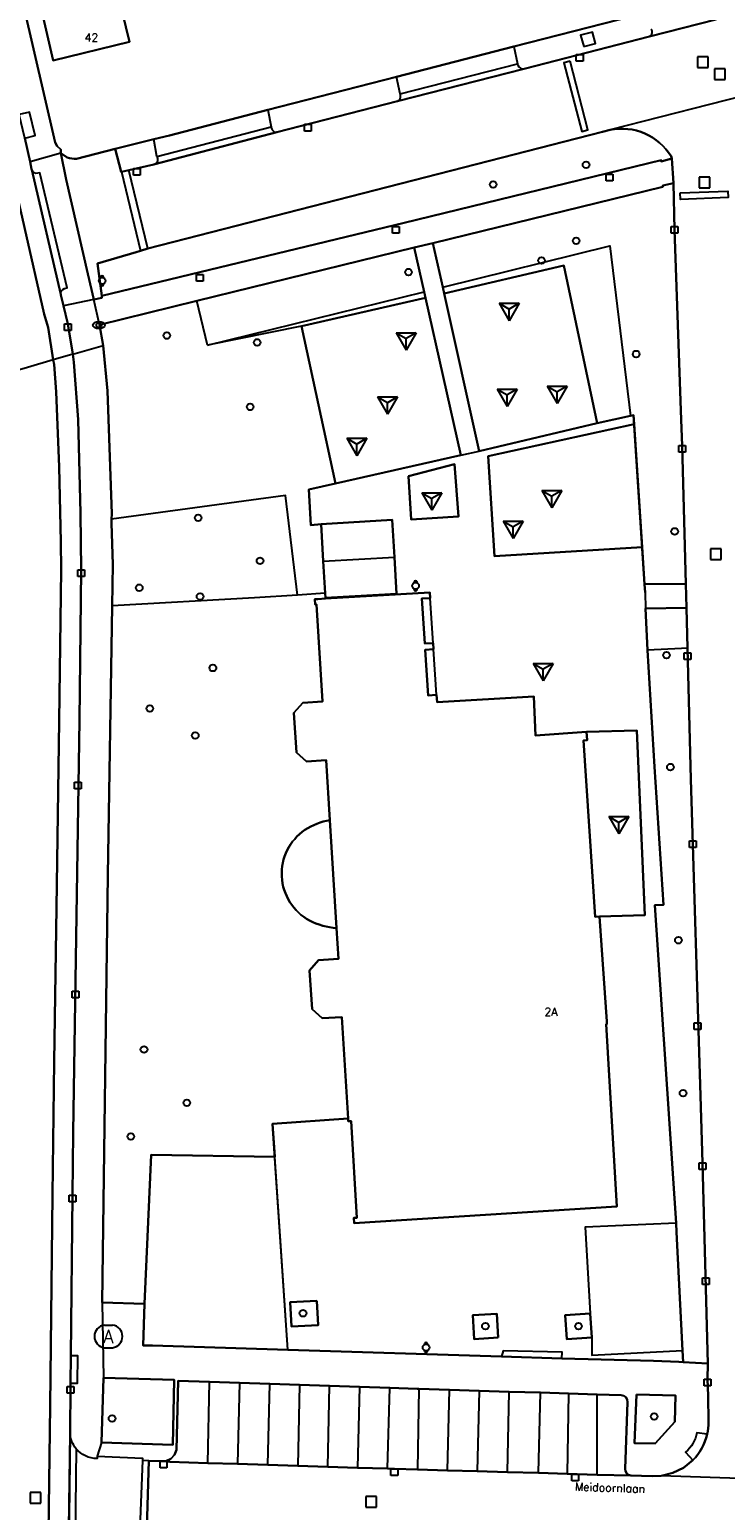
# Model space of a CAD drawing. Header units: metres. Extents: x 108000 to 109000, y 423000 to 423600.
# Tile 8 of 88: x 108161 to 108213, y 423089 to 423200. Entities that reach past the tile are written whole.
import ezdxf

# ---------------------------------------------------------------- set-up
doc = ezdxf.new("R2010")
doc.units = ezdxf.units.M
doc.header["$MEASUREMENT"] = 0
for name, color, linetype in [('afval apart plaats', 10, 'Continuous'), ('afvalbak', 10, 'Continuous'), ('Boomspiegel', 10, 'Continuous'), ('Erf', 10, 'Continuous'), ('Fietspad', 10, 'Continuous'), ('gesloten verharding', 10, 'Continuous'), ('groenvoorziening', 10, 'Continuous'), ('Hek', 10, 'Continuous'), ('Huisnummers', 10, 'Continuous'), ('inspectie- _rioolput', 10, 'Continuous'), ('kolk', 10, 'Continuous'), ('Luifel', 10, 'Continuous'), ('onverhard', 10, 'Continuous'), ('open verharding', 10, 'Continuous'), ('Openbare_ruimtenaam', 10, 'Continuous'), ('pand', 10, 'Continuous'), ('Parkeervlak', 10, 'Continuous'), ('rijbaan lokale weg', 10, 'Continuous'), ('speelvoorziening', 10, 'Continuous'), ('vegetatieobject', 10, 'Continuous'), ('Voetpad', 10, 'Continuous'), ('waterstandmeter', 10, 'Continuous'), ('Wegmarkering', 10, 'Continuous')]:
    doc.layers.add(name, color=color, linetype=linetype)
doc.styles.get("Standard").update_dxf_attribs({"font": 'txt.shx'})

msp = doc.modelspace()

# ---------------------------------------------------------------- linework, layer by layer
at = {"layer": 'afval apart plaats', "color": 32, "true_color": 0xe17500}
for p, q in [((108167.012, 423103.091), (108167.612, 423103.091)), ((108167.012, 423101.391), (108167.612, 423101.391))]:
    msp.add_line(p, q, dxfattribs=at)
for centre, start, end in [((108167.119, 423102.241), 97.15267, 262.84733), ((108167.506, 423102.241), 277.15267, 82.84733)]:
    msp.add_arc(centre, 0.857, start, end, dxfattribs=at)
at = {"layer": 'afvalbak', "color": 30, "true_color": 0xf07a00}
for centre in [(108166.84, 423181.215), (108190.3, 423158.4), (108191.08, 423101.411)]:
    msp.add_circle(centre, 0.25, dxfattribs=at)
for centre, start, end in [((108166.84, 423181.465), 345.52249, 194.47751), ((108166.84, 423180.965), 165.52249, 14.47751), ((108190.3, 423158.65), 345.52249, 194.47751), ((108190.3, 423158.15), 165.52249, 14.47751), ((108191.08, 423101.661), 345.52249, 194.47751), ((108191.08, 423101.161), 165.52249, 14.47751)]:
    msp.add_arc(centre, 0.125, start, end, dxfattribs=at)
at = {"layer": 'Boomspiegel', "color": 32, "true_color": 0xe17500}
for points in [[(108182.909, 423104.897), (108180.918, 423104.79), (108181.015, 423102.984), (108183.006, 423103.091), (108182.909, 423104.897)], [(108196.485, 423102.146), (108196.371, 423103.94), (108194.58, 423103.826), (108194.694, 423102.032), (108196.485, 423102.146)], [(108201.618, 423102.024), (108203.487, 423102.155), (108203.361, 423103.957), (108201.492, 423103.826), (108201.618, 423102.024)]]:
    msp.add_lwpolyline(points, dxfattribs=at)
at = {"layer": 'Erf', "color": 52, "true_color": 0xd2d200}
msp.add_lwpolyline([(108166.948, 423207.086), (108168.903, 423199.088), (108163.176, 423197.708), (108162.2, 423201.916)], dxfattribs=at)
msp.add_lwpolyline([(108160.927, 423201.919), (108163.319, 423191.576), (108163.47, 423191.292), (108163.75, 423191.036), (108163.753, 423190.761), (108164.219, 423190.436, 0.0979608), (108164.92, 423190.353), (108167.83, 423191.084), (108170.704, 423191.806), (108171.873, 423192.1), (108179.242, 423193.998), (108188.864, 423196.475), (108197.644, 423198.736), (108207.706, 423201.327)], format="xyb", dxfattribs=at)
at = {"layer": 'Fietspad', "color": 255}
msp.add_line((108164.642, 423175.722), (108163.19, 423175.301), dxfattribs=at)
for points in [[(108141.13, 423265.161), (108141.32, 423264.928), (108141.769, 423264.23), (108142.589, 423262.795), (108143.193, 423261.391), (108143.437, 423260.733), (108144.881, 423254.847), (108147.193, 423244.858), (108149.44, 423235.246), (108150.213, 423231.969), (108151.886, 423224.731), (108159.562, 423191.678), (108162.501, 423178.716), (108162.803, 423177.716), (108163.19, 423175.301)], [(108164.642, 423175.722), (108164.278, 423177.993), (108163.954, 423179.34), (108163.753, 423180.173), (108163.746, 423180.204), (108161.578, 423189.514), (108161.566, 423189.564), (108161.448, 423190.114), (108161.066, 423191.901), (108160.639, 423193.661), (108160.174, 423195.665), (108156.443, 423211.736)], [(108163.19, 423175.301), (108163.244, 423174.963), (108163.392, 423172.899), (108163.639, 423167.287), (108163.752, 423161.697), (108163.77, 423159.604), (108163.639, 423148.287), (108163.432, 423134.304), (108163.262, 423122.811), (108163.131, 423112.824), (108162.951, 423097.037), (108162.27, 423045.957), (108162.119, 423032.401), (108162.377, 423030.349), (108163.003, 423028.309), (108163.668, 423027.002), (108164.476, 423025.818), (108165.452, 423024.725), (108167.091, 423023.425), (108167.647, 423023.101)], [(108164.334, 423086.117), (108164.439, 423094.979), (108164.44, 423095.042), (108164.467, 423098.484), (108164.47, 423098.752), (108164.493, 423100.78), (108164.631, 423112.806), (108164.684, 423117.499), (108165.14, 423148.338), (108165.27, 423159.602), (108165.234, 423163.836), (108165.043, 423170.835), (108164.736, 423175.135), (108164.642, 423175.722)]]:
    msp.add_lwpolyline(points, dxfattribs=at)
at = {"layer": 'gesloten verharding', "color": 255}
for points in [[(108192.431, 423180.265), (108195.062, 423168.471), (108203.888, 423170.564), (108201.397, 423182.353), (108192.431, 423180.265)], [(108191.042, 423179.946), (108181.772, 423177.821), (108184.297, 423166.044), (108193.694, 423168.166), (108191.042, 423179.946)], [(108207.249, 423161.284), (108206.645, 423170.503), (108195.738, 423168.1), (108196.192, 423160.614), (108207.249, 423161.284)], [(108189.774, 423166.607), (108189.979, 423163.351), (108193.521, 423163.575), (108193.214, 423167.488), (108189.774, 423166.607)], [(108204.056, 423133.659), (108207.464, 423133.75), (108206.851, 423147.583), (108203.084, 423147.465), (108203.128, 423146.847), (108202.868, 423146.828), (108203.736, 423133.637), (108204.056, 423133.659)]]:
    msp.add_lwpolyline(points, dxfattribs=at)
at = {"layer": 'groenvoorziening', "color": 3}
for p, q in [((108174.739, 423176.393), (108173.931, 423179.712)), ((108174.739, 423176.393), (108190.941, 423180.396)), ((108181.772, 423177.821), (108174.739, 423176.393)), ((108183.527, 423157.847), (108181.46, 423157.709))]:
    msp.add_line(p, q, dxfattribs=at)
for points in [[(108208.666, 423190.235), (108208.683, 423190.149), (108209.472, 423190.359), (108209.418, 423190.53, 0.3155605), (108204.85, 423192.508), (108204.289, 423192.371), (108170.264, 423183.634), (108169.708, 423183.457), (108169.399, 423183.359), (108166.506, 423182.512), (108166.815, 423180.102), (108189.432, 423185.543), (108208.666, 423190.235)], [(108167.591, 423156.89), (108167.262, 423136.744), (108166.85, 423104.786), (108170.012, 423104.676), (108170.524, 423115.816), (108179.765, 423115.684), (108179.599, 423118.151), (108185.241, 423118.539), (108184.777, 423126.135), (108183.319, 423126.039), (108182.554, 423126.711), (108182.364, 423129.618), (108183.036, 423130.384), (108184.534, 423130.481), (108184.39, 423132.794, -0.105305), (108182.36, 423133.357, -0.5602818), (108182.013, 423140.134, -0.1030965), (108183.889, 423140.874), (108183.61, 423145.353), (108182.133, 423145.261), (108181.38, 423145.936), (108181.197, 423148.89), (108181.871, 423149.653), (108183.338, 423149.744), (108182.887, 423157), (108182.777, 423156.994), (108182.753, 423157.393), (108182.972, 423157.406), (108183.551, 423157.44), (108183.548, 423157.488), (108183.527, 423157.847)]]:
    msp.add_lwpolyline(points, format="xyb", dxfattribs=at)
for points in [[(108206.369, 423171.122), (108206.601, 423171.174), (108206.645, 423170.503), (108207.249, 423161.284), (108207.431, 423158.508), (108210.512, 423158.552), (108210.235, 423168.887), (108210.183, 423170.826), (108209.68, 423185.033), (108209.591, 423188.529), (108208.794, 423188.337), (108208.799, 423188.25), (108191.59, 423184.038), (108192.326, 423180.738)], [(108190.941, 423180.396), (108190.197, 423183.697), (108173.931, 423179.712)], [(108192.326, 423180.738), (108204.834, 423183.828), (108206.369, 423171.122)], [(108192.326, 423180.738), (108192.431, 423180.265), (108201.397, 423182.353), (108203.888, 423170.564), (108206.369, 423171.122)], [(108173.931, 423179.712), (108166.651, 423177.922), (108166.917, 423176.382), (108167.254, 423172.988), (108167.557, 423163.794), (108167.547, 423163.387)], [(108181.772, 423177.821), (108191.042, 423179.946), (108190.941, 423180.396)], [(108183.527, 423157.847), (108183.386, 423160.233), (108183.221, 423163.018), (108182.459, 423162.934), (108182.306, 423165.593), (108184.297, 423166.044), (108181.772, 423177.821)], [(108181.46, 423157.709), (108180.561, 423165.151), (108167.547, 423163.387)], [(108167.547, 423163.387), (108167.54, 423163.088), (108167.642, 423159.998), (108167.591, 423156.89)], [(108181.46, 423157.709), (108178.247, 423157.494), (108167.591, 423156.89)], [(108210.64, 423153.741), (108210.56, 423156.754), (108207.505, 423156.701), (108207.658, 423153.571)], [(108210.64, 423153.741), (108210.185, 423153.715), (108207.658, 423153.571)], [(108207.658, 423153.571), (108208.172, 423144.846), (108208.857, 423134.537), (108208.191, 423134.499), (108209.788, 423110.723), (108209.834, 423110.036), (108210.276, 423101.187), (108210.319, 423100.319), (108212.168, 423100.216), (108211.757, 423115.233), (108211.62, 423120.248), (108210.903, 423143.929), (108210.64, 423153.741)], [(108172.233, 423099), (108166.936, 423099.135), (108166.805, 423094.312), (108172.131, 423094.117), (108172.233, 423099)], [(108206.819, 423097.905), (108206.669, 423094.252), (108208.226, 423094.227), (108209.691, 423095.852), (108209.748, 423097.827), (108206.819, 423097.905)]]:
    msp.add_lwpolyline(points, dxfattribs=at)
at = {"layer": 'Hek', "color": 30}
for points in [[(108203.888, 423170.564), (108201.397, 423182.353), (108192.431, 423180.265)], [(108184.297, 423166.044), (108181.772, 423177.821), (108191.042, 423179.946)], [(108207.47, 423157.906), (108207.431, 423158.508), (108206.601, 423171.174), (108206.369, 423171.122), (108203.888, 423170.564), (108195.062, 423168.471)], [(108183.221, 423163.018), (108182.459, 423162.934), (108182.306, 423165.593), (108184.297, 423166.044), (108193.694, 423168.166)], [(108180.739, 423101.225), (108179.599, 423118.151), (108185.241, 423118.539)]]:
    msp.add_lwpolyline(points, dxfattribs=at)
at = {"layer": 'inspectie- _rioolput', "color": 30}
for p, q in [((108212.196, 423197.965), (108211.396, 423197.965)), ((108211.396, 423197.965), (108211.396, 423197.165)), ((108212.196, 423197.165), (108212.196, 423197.965)), ((108211.396, 423197.165), (108212.196, 423197.165)), ((108213.464, 423197.071), (108212.664, 423197.071)), ((108212.664, 423197.071), (108212.664, 423196.271)), ((108212.664, 423196.271), (108213.464, 423196.271)), ((108213.464, 423196.271), (108213.464, 423197.071)), ((108212.317, 423188.972), (108211.517, 423188.972)), ((108211.517, 423188.972), (108211.517, 423188.172)), ((108212.317, 423188.172), (108212.317, 423188.972)), ((108211.517, 423188.172), (108212.317, 423188.172)), ((108213.159, 423161.158), (108212.359, 423161.158)), ((108212.359, 423161.158), (108212.359, 423160.358)), ((108213.159, 423160.358), (108213.159, 423161.158)), ((108212.359, 423160.358), (108213.159, 423160.358)), ((108162.264, 423090.565), (108161.464, 423090.565)), ((108161.464, 423090.565), (108161.464, 423089.765)), ((108161.464, 423089.765), (108162.264, 423089.765)), ((108162.264, 423089.765), (108162.264, 423090.565)), ((108187.369, 423090.274), (108186.569, 423090.274)), ((108186.569, 423090.274), (108186.569, 423089.474)), ((108187.369, 423089.474), (108187.369, 423090.274)), ((108186.569, 423089.474), (108187.369, 423089.474))]:
    msp.add_line(p, q, dxfattribs=at)
at = {"layer": 'kolk', "color": 30, "true_color": 0xf07a00}
for p, q in [((108202.326, 423197.654), (108202.326, 423198.154)), ((108202.326, 423198.154), (108202.826, 423198.154)), ((108202.826, 423197.654), (108202.326, 423197.654)), ((108202.826, 423198.154), (108202.826, 423197.654)), ((108181.982, 423192.425), (108181.982, 423192.925)), ((108181.982, 423192.925), (108182.482, 423192.925)), ((108182.482, 423192.925), (108182.482, 423192.425)), ((108182.482, 423192.425), (108181.982, 423192.425)), ((108169.19, 423189.119), (108169.19, 423189.619)), ((108169.19, 423189.619), (108169.69, 423189.619)), ((108169.69, 423189.619), (108169.69, 423189.119)), ((108169.69, 423189.119), (108169.19, 423189.119)), ((108204.555, 423188.704), (108204.555, 423189.204)), ((108204.555, 423189.204), (108205.055, 423189.204)), ((108205.055, 423188.704), (108204.555, 423188.704)), ((108205.055, 423189.204), (108205.055, 423188.704)), ((108188.566, 423184.774), (108188.566, 423185.274)), ((108188.566, 423185.274), (108189.066, 423185.274)), ((108189.066, 423185.274), (108189.066, 423184.774)), ((108209.411, 423184.792), (108209.411, 423185.292)), ((108209.411, 423185.292), (108209.911, 423185.292)), ((108209.911, 423185.292), (108209.911, 423184.792)), ((108189.066, 423184.774), (108188.566, 423184.774)), ((108209.911, 423184.792), (108209.411, 423184.792)), ((108173.903, 423181.195), (108173.903, 423181.695)), ((108173.903, 423181.695), (108174.403, 423181.695)), ((108174.403, 423181.695), (108174.403, 423181.195)), ((108174.403, 423181.195), (108173.903, 423181.195)), ((108164.028, 423177.493), (108164.028, 423177.993)), ((108164.028, 423177.993), (108164.528, 423177.993)), ((108164.528, 423177.493), (108164.028, 423177.493)), ((108164.528, 423177.993), (108164.528, 423177.493)), ((108209.985, 423168.387), (108209.985, 423168.887)), ((108209.985, 423168.887), (108210.485, 423168.887)), ((108210.485, 423168.387), (108209.985, 423168.387)), ((108210.485, 423168.887), (108210.485, 423168.387)), ((108165.02, 423159.102), (108165.02, 423159.602)), ((108165.02, 423159.602), (108165.52, 423159.602)), ((108165.52, 423159.602), (108165.52, 423159.102)), ((108165.52, 423159.102), (108165.02, 423159.102)), ((108210.4, 423152.873), (108210.4, 423153.373)), ((108210.4, 423153.373), (108210.9, 423153.373)), ((108210.9, 423152.873), (108210.4, 423152.873)), ((108210.9, 423153.373), (108210.9, 423152.873)), ((108164.78, 423143.213), (108164.78, 423143.713)), ((108164.78, 423143.713), (108165.28, 423143.713)), ((108165.28, 423143.213), (108164.78, 423143.213)), ((108165.28, 423143.713), (108165.28, 423143.213)), ((108210.793, 423138.82), (108210.793, 423139.32)), ((108210.793, 423139.32), (108211.293, 423139.32)), ((108211.293, 423138.82), (108210.793, 423138.82)), ((108211.293, 423139.32), (108211.293, 423138.82)), ((108164.59, 423127.581), (108164.59, 423128.081)), ((108164.59, 423128.081), (108165.09, 423128.081)), ((108165.09, 423127.581), (108164.59, 423127.581)), ((108165.09, 423128.081), (108165.09, 423127.581)), ((108211.146, 423125.212), (108211.146, 423125.712)), ((108211.146, 423125.712), (108211.646, 423125.712)), ((108211.646, 423125.212), (108211.146, 423125.212)), ((108211.646, 423125.712), (108211.646, 423125.212)), ((108211.507, 423114.733), (108211.507, 423115.233)), ((108211.507, 423115.233), (108212.007, 423115.233)), ((108212.007, 423115.233), (108212.007, 423114.733)), ((108212.007, 423114.733), (108211.507, 423114.733)), ((108164.381, 423112.306), (108164.381, 423112.806)), ((108164.381, 423112.806), (108164.881, 423112.806)), ((108164.881, 423112.306), (108164.381, 423112.306)), ((108164.881, 423112.806), (108164.881, 423112.306)), ((108211.771, 423106.128), (108211.771, 423106.628)), ((108211.771, 423106.628), (108212.271, 423106.628)), ((108212.271, 423106.628), (108212.271, 423106.128)), ((108212.271, 423106.128), (108211.771, 423106.128)), ((108211.886, 423098.55), (108211.886, 423099.05)), ((108211.886, 423099.05), (108212.386, 423099.05)), ((108212.386, 423099.05), (108212.386, 423098.55)), ((108164.217, 423097.984), (108164.217, 423098.484)), ((108164.217, 423098.484), (108164.717, 423098.484)), ((108164.717, 423097.984), (108164.217, 423097.984)), ((108164.717, 423098.484), (108164.717, 423097.984)), ((108212.386, 423098.55), (108211.886, 423098.55)), ((108171.175, 423092.405), (108171.175, 423092.905)), ((108171.175, 423092.905), (108171.675, 423092.905)), ((108171.675, 423092.405), (108171.175, 423092.405)), ((108171.675, 423092.905), (108171.675, 423092.405)), ((108188.458, 423091.831), (108188.458, 423092.331)), ((108188.458, 423092.331), (108188.958, 423092.331)), ((108188.958, 423092.331), (108188.958, 423091.831)), ((108201.998, 423091.43), (108201.998, 423091.93)), ((108201.998, 423091.93), (108202.498, 423091.93)), ((108202.498, 423091.93), (108202.498, 423091.43)), ((108188.958, 423091.831), (108188.458, 423091.831)), ((108202.498, 423091.43), (108201.998, 423091.43))]:
    msp.add_line(p, q, dxfattribs=at)
at = {"layer": 'Luifel', "color": 32, "true_color": 0xe17500}
for points in [[(108191.401, 423157.478), (108190.762, 423157.442), (108190.979, 423154.069), (108191.618, 423154.113), (108191.401, 423157.478)], [(108191.647, 423153.656), (108191.009, 423153.611), (108191.228, 423150.203), (108191.867, 423150.241), (108191.647, 423153.656)]]:
    msp.add_lwpolyline(points, dxfattribs=at)
at = {"layer": 'onverhard', "color": 255}
for points in [[(108182.909, 423104.897), (108180.918, 423104.79), (108181.015, 423102.984), (108183.006, 423103.091), (108182.909, 423104.897)], [(108196.485, 423102.146), (108196.371, 423103.94), (108194.58, 423103.826), (108194.694, 423102.032), (108196.485, 423102.146)], [(108201.618, 423102.024), (108203.487, 423102.155), (108203.361, 423103.957), (108201.492, 423103.826), (108201.618, 423102.024)]]:
    msp.add_lwpolyline(points, dxfattribs=at)
at = {"layer": 'open verharding', "color": 255}
for p, q in [((108193.694, 423168.166), (108195.062, 423168.471)), ((108180.739, 423101.225), (108179.765, 423115.684)), ((108203.361, 423103.957), (108203.487, 423102.155)), ((108180.739, 423101.225), (108196.73, 423100.735)), ((108196.73, 423100.735), (108201.249, 423100.598))]:
    msp.add_line(p, q, dxfattribs=at)
for points in [[(108195.062, 423168.471), (108192.431, 423180.265), (108192.326, 423180.738), (108191.59, 423184.038), (108190.197, 423183.697), (108190.941, 423180.396), (108191.042, 423179.946), (108193.694, 423168.166)], [(108207.431, 423158.508), (108207.249, 423161.284), (108196.192, 423160.614), (108195.738, 423168.1), (108206.645, 423170.503), (108206.601, 423171.174), (108206.369, 423171.122), (108203.888, 423170.564), (108195.062, 423168.471)], [(108193.694, 423168.166), (108184.297, 423166.044), (108182.306, 423165.593), (108182.459, 423162.934), (108183.221, 423163.018), (108188.549, 423163.333), (108188.713, 423160.548), (108188.876, 423157.803), (108183.548, 423157.488), (108183.551, 423157.44), (108191.375, 423157.891), (108191.401, 423157.478), (108190.762, 423157.442), (108190.979, 423154.069), (108191.618, 423154.113), (108191.647, 423153.656), (108191.009, 423153.611), (108191.228, 423150.203), (108191.867, 423150.241), (108191.902, 423149.703), (108199.137, 423150.113), (108199.272, 423147.197), (108203.084, 423147.465), (108206.851, 423147.583), (108207.464, 423133.75), (108204.056, 423133.659), (108204.609, 423125.795), (108204.62, 423125.599), (108204.561, 423125.596), (108205.36, 423111.949), (108185.705, 423110.7), (108185.681, 423111.099), (108185.901, 423111.112), (108185.472, 423118.35), (108185.253, 423118.337), (108185.241, 423118.539), (108179.599, 423118.151), (108179.765, 423115.684)], [(108189.774, 423166.607), (108193.214, 423167.488), (108193.521, 423163.575), (108189.979, 423163.351), (108189.774, 423166.607)], [(108207.505, 423156.701), (108210.56, 423156.754), (108210.512, 423158.552), (108207.431, 423158.508)], [(108207.431, 423158.508), (108207.47, 423157.906), (108207.505, 423156.701)], [(108209.788, 423110.723), (108208.191, 423134.499), (108208.857, 423134.537), (108208.172, 423144.846), (108207.658, 423153.571), (108207.505, 423156.701)], [(108179.765, 423115.684), (108170.524, 423115.816), (108170.012, 423104.676), (108169.909, 423101.555), (108170.612, 423101.557), (108180.739, 423101.225)], [(108209.788, 423110.723), (108202.993, 423110.415), (108203.361, 423103.957)], [(108210.276, 423101.187), (108209.834, 423110.036), (108209.788, 423110.723)], [(108182.909, 423104.897), (108183.006, 423103.091), (108181.015, 423102.984), (108180.918, 423104.79), (108182.909, 423104.897)], [(108196.485, 423102.146), (108194.694, 423102.032), (108194.58, 423103.826), (108196.371, 423103.94), (108196.485, 423102.146)], [(108203.487, 423102.155), (108201.618, 423102.024), (108201.492, 423103.826), (108203.361, 423103.957)], [(108203.487, 423102.155), (108203.487, 423100.846), (108210.276, 423101.187)], [(108201.249, 423100.598), (108201.257, 423101.051), (108196.843, 423101.151), (108196.73, 423100.735)], [(108201.249, 423100.598), (108208.094, 423100.404), (108210.007, 423100.336), (108210.319, 423100.319), (108210.276, 423101.187)]]:
    msp.add_lwpolyline(points, dxfattribs=at)
msp.add_lwpolyline([(108184.39, 423132.794), (108183.889, 423140.874, 0.1030965), (108182.013, 423140.134, 0.5602818), (108182.36, 423133.357, 0.105305), (108184.39, 423132.794)], format="xyb", dxfattribs=at)
at = {"layer": 'pand', "color": 1}
msp.add_line((108183.386, 423160.233), (108188.713, 423160.548), dxfattribs=at)
for points in [[(108161.268, 423202.005), (108161.335, 423201.715), (108162.2, 423201.916), (108163.176, 423197.708), (108168.903, 423199.088), (108166.948, 423207.086), (108162.921, 423206.108), (108162.663, 423207.272), (108160.289, 423206.693), (108160.187, 423206.668), (108161.268, 423202.005)], [(108188.713, 423160.548), (108188.549, 423163.333), (108183.221, 423163.018), (108183.386, 423160.233)], [(108183.386, 423160.233), (108183.527, 423157.847), (108183.548, 423157.488), (108188.876, 423157.803), (108188.713, 423160.548)], [(108199.272, 423147.197), (108199.137, 423150.113), (108191.902, 423149.703), (108191.867, 423150.241), (108191.228, 423150.203), (108191.009, 423153.611), (108191.647, 423153.656), (108191.618, 423154.113), (108190.979, 423154.069), (108190.762, 423157.442), (108191.401, 423157.478), (108191.375, 423157.891), (108183.551, 423157.44), (108182.972, 423157.406), (108182.753, 423157.393), (108182.777, 423156.994), (108182.887, 423157), (108183.338, 423149.744), (108181.871, 423149.653), (108181.197, 423148.89), (108181.38, 423145.936), (108182.133, 423145.261), (108183.61, 423145.353), (108183.889, 423140.874), (108184.39, 423132.794), (108184.534, 423130.481), (108183.036, 423130.384), (108182.364, 423129.618), (108182.554, 423126.711), (108183.319, 423126.039), (108184.777, 423126.135), (108185.241, 423118.539), (108185.253, 423118.337), (108185.472, 423118.35), (108185.901, 423111.112), (108185.681, 423111.099), (108185.705, 423110.7), (108205.36, 423111.949), (108204.561, 423125.596), (108204.62, 423125.599), (108204.609, 423125.795), (108204.056, 423133.659), (108203.736, 423133.637), (108202.868, 423146.828), (108203.128, 423146.847), (108203.084, 423147.465), (108199.272, 423147.197)]]:
    msp.add_lwpolyline(points, dxfattribs=at)
at = {"layer": 'Parkeervlak', "color": 255}
msp.add_lwpolyline([(108206.166, 423097.325, 0.4123851), (108205.678, 423097.849), (108203.891, 423097.904), (108201.733, 423097.97), (108199.638, 423098.034), (108197.299, 423098.105), (108195.067, 423098.174), (108192.833, 423098.242), (108190.551, 423098.312), (108190.415, 423098.316), (108188.378, 423098.39), (108186.105, 423098.464), (108183.848, 423098.538), (108181.607, 423098.611), (108179.38, 423098.684), (108177.127, 423098.757), (108174.885, 423098.831), (108172.53, 423098.908), (108172.396, 423093.757), (108172.259, 423093.381), (108171.984, 423093.077), (108171.615, 423092.9), (108171.899, 423092.857), (108174.751, 423092.768), (108176.98, 423092.699), (108179.234, 423092.628), (108181.477, 423092.558), (108183.721, 423092.488), (108185.961, 423092.419), (108188.209, 423092.349), (108188.71, 423092.333), (108190.433, 423092.283), (108192.678, 423092.218), (108194.912, 423092.154), (108197.165, 423092.088), (108199.492, 423092.021), (108201.647, 423091.959), (108203.878, 423091.894), (108206.414, 423091.821, -0.3847357), (108205.984, 423092.328), (108206.166, 423097.325)], format="xyb", dxfattribs=at)
at = {"layer": 'rijbaan lokale weg', "color": 255}
for p, q in [((108216.914, 423195.601), (108204.85, 423192.508)), ((108168.851, 423189.499), (108168.299, 423189.372)), ((108170.264, 423183.634), (108168.851, 423189.499)), ((108168.299, 423189.372), (108169.708, 423183.457)), ((108169.708, 423183.457), (108170.264, 423183.634)), ((108220.716, 423091.379), (108208.666, 423091.809))]:
    msp.add_line(p, q, dxfattribs=at)
for points in [[(108163.19, 423175.301), (108162.803, 423177.716), (108162.501, 423178.716), (108159.562, 423191.678), (108151.886, 423224.731), (108150.213, 423231.969), (108149.44, 423235.246), (108147.193, 423244.858), (108144.881, 423254.847), (108143.437, 423260.733), (108143.193, 423261.391), (108142.589, 423262.795), (108141.769, 423264.23), (108141.32, 423264.928), (108141.13, 423265.161)], [(108260.122, 423212.986), (108254.157, 423211.474), (108244.825, 423209.024), (108235.512, 423206.62), (108226.368, 423204.279), (108217.198, 423201.903), (108213.071, 423200.861), (108212.79, 423200.769), (108207.802, 423199.503), (108198.422, 423197.085), (108188.955, 423194.658), (108179.915, 423192.331), (108170.793, 423189.946), (108170.707, 423189.924), (108168.851, 423189.499)], [(108201.859, 423197.639), (108201.397, 423197.518), (108202.737, 423192.4), (108203.199, 423192.521), (108201.859, 423197.639)], [(108170.264, 423183.634), (108204.289, 423192.371), (108204.85, 423192.508)], [(108210.106, 423187.794), (108213.661, 423187.925), (108213.679, 423187.439), (108210.124, 423187.308), (108210.106, 423187.794)], [(108163.19, 423175.301), (108161.247, 423174.738), (108159.272, 423174.165)], [(108167.647, 423023.101), (108167.091, 423023.425), (108165.452, 423024.725), (108164.476, 423025.818), (108163.668, 423027.002), (108163.003, 423028.309), (108162.377, 423030.349), (108162.119, 423032.401), (108162.27, 423045.957), (108162.951, 423097.037), (108163.131, 423112.824), (108163.262, 423122.811), (108163.432, 423134.304), (108163.639, 423148.287), (108163.77, 423159.604), (108163.752, 423161.697), (108163.639, 423167.287), (108163.392, 423172.899), (108163.244, 423174.963), (108163.19, 423175.301)], [(108208.666, 423091.809), (108208.002, 423091.779), (108206.414, 423091.821), (108203.878, 423091.894), (108201.647, 423091.959), (108199.492, 423092.021), (108197.165, 423092.088), (108194.912, 423092.154), (108192.678, 423092.218), (108190.433, 423092.283), (108188.71, 423092.333), (108188.209, 423092.349), (108185.961, 423092.419), (108183.721, 423092.488), (108181.477, 423092.558), (108179.234, 423092.628), (108176.98, 423092.699), (108174.751, 423092.768), (108171.899, 423092.857), (108171.615, 423092.9), (108171.425, 423092.905), (108170.348, 423092.936), (108170.176, 423087.893)]]:
    msp.add_lwpolyline(points, dxfattribs=at)
for points in [[(108204.85, 423192.508, -0.3155605), (108209.418, 423190.53), (108209.472, 423190.359), (108209.591, 423188.529), (108209.68, 423185.033), (108210.183, 423170.826), (108210.235, 423168.887), (108210.512, 423158.552), (108210.56, 423156.754), (108210.64, 423153.741), (108210.903, 423143.929), (108211.62, 423120.248), (108211.757, 423115.233), (108212.168, 423100.216), (108212.136, 423099.05), (108212.181, 423097.792), (108212.22, 423095.837, -0.0578362), (108212.113, 423094.921, -0.1387113), (108211.042, 423092.983), (108210.343, 423092.418), (108209.538, 423092.021), (108208.666, 423091.809)], [(108168.299, 423189.372), (108168.258, 423189.363), (108167.83, 423191.084), (108164.92, 423190.353, -0.0979608), (108164.219, 423190.436), (108163.753, 423190.761), (108164.154, 423188.791), (108165.772, 423181.734), (108166.213, 423179.813), (108166.828, 423179.942), (108166.815, 423180.102), (108166.506, 423182.512), (108169.399, 423183.359), (108169.708, 423183.457)]]:
    msp.add_lwpolyline(points, format="xyb", dxfattribs=at)
at = {"layer": 'speelvoorziening', "color": 30, "true_color": 0xf07a00}
for p, q in [((108196.55, 423179.532), (108198.05, 423179.532)), ((108196.55, 423179.532), (108197.3, 423179.1)), ((108196.55, 423179.532), (108197.3, 423178.233)), ((108198.05, 423179.532), (108197.3, 423178.233)), ((108198.05, 423179.532), (108197.3, 423179.099)), ((108197.3, 423178.233), (108197.3, 423179.1)), ((108188.85, 423177.332), (108190.35, 423177.332)), ((108188.85, 423177.332), (108189.6, 423176.9)), ((108188.85, 423177.332), (108189.6, 423176.033)), ((108190.35, 423177.332), (108189.6, 423176.033)), ((108190.35, 423177.332), (108189.6, 423176.899)), ((108189.6, 423176.033), (108189.6, 423176.9)), ((108196.41, 423173.112), (108197.91, 423173.112)), ((108196.41, 423173.112), (108197.16, 423172.68)), ((108196.41, 423173.112), (108197.16, 423171.813)), ((108197.91, 423173.112), (108197.16, 423171.813)), ((108197.91, 423173.112), (108197.16, 423172.679)), ((108200.15, 423173.332), (108201.65, 423173.332)), ((108200.15, 423173.332), (108200.9, 423172.9)), ((108200.15, 423173.332), (108200.9, 423172.033)), ((108201.65, 423173.332), (108200.9, 423172.033)), ((108201.65, 423173.332), (108200.9, 423172.899)), ((108200.9, 423172.033), (108200.9, 423172.9)), ((108187.45, 423172.532), (108188.95, 423172.532)), ((108187.45, 423172.532), (108188.2, 423172.1)), ((108187.45, 423172.532), (108188.2, 423171.233)), ((108188.95, 423172.532), (108188.2, 423171.233)), ((108188.95, 423172.532), (108188.2, 423172.099)), ((108188.2, 423171.233), (108188.2, 423172.1)), ((108197.16, 423171.813), (108197.16, 423172.68)), ((108185.15, 423169.432), (108186.65, 423169.432)), ((108185.15, 423169.432), (108185.9, 423169)), ((108185.15, 423169.432), (108185.9, 423168.133)), ((108186.65, 423169.432), (108185.9, 423168.133)), ((108186.65, 423169.432), (108185.9, 423168.999)), ((108185.9, 423168.133), (108185.9, 423169)), ((108190.763, 423165.356), (108192.263, 423165.356)), ((108190.763, 423165.356), (108191.513, 423164.924)), ((108190.763, 423165.356), (108191.513, 423164.057)), ((108192.263, 423165.356), (108191.513, 423164.057)), ((108192.263, 423165.356), (108191.513, 423164.923)), ((108199.75, 423165.532), (108201.25, 423165.532)), ((108199.75, 423165.532), (108200.5, 423165.1)), ((108199.75, 423165.532), (108200.5, 423164.233)), ((108201.25, 423165.532), (108200.5, 423164.233)), ((108201.25, 423165.532), (108200.5, 423165.099)), ((108200.5, 423164.233), (108200.5, 423165.1)), ((108191.513, 423164.057), (108191.513, 423164.924)), ((108196.85, 423163.232), (108198.35, 423163.232)), ((108196.85, 423163.232), (108197.6, 423162.8)), ((108196.85, 423163.232), (108197.6, 423161.933)), ((108198.35, 423163.232), (108197.6, 423161.933)), ((108198.35, 423163.232), (108197.6, 423162.799)), ((108197.6, 423161.933), (108197.6, 423162.8)), ((108199.1, 423152.582), (108200.6, 423152.582)), ((108199.1, 423152.582), (108199.85, 423152.15)), ((108199.1, 423152.582), (108199.85, 423151.283)), ((108200.6, 423152.582), (108199.85, 423151.283)), ((108200.6, 423152.582), (108199.85, 423152.149)), ((108199.85, 423151.283), (108199.85, 423152.15)), ((108204.75, 423141.132), (108206.25, 423141.132)), ((108204.75, 423141.132), (108205.5, 423140.7)), ((108204.75, 423141.132), (108205.5, 423139.833)), ((108206.25, 423141.132), (108205.5, 423139.833)), ((108206.25, 423141.132), (108205.5, 423140.699)), ((108205.5, 423139.833), (108205.5, 423140.7))]:
    msp.add_line(p, q, dxfattribs=at)
at = {"layer": 'vegetatieobject', "color": 3}
for centre in [(108203.055, 423189.888), (108196.098, 423188.422), (108202.317, 423184.205), (108199.719, 423182.74), (108189.769, 423181.873), (108171.689, 423177.116), (108178.442, 423176.611), (108206.803, 423175.74), (108177.923, 423171.778), (108174.026, 423163.478), (108209.685, 423162.469), (108178.658, 423160.26), (108169.621, 423158.254), (108174.169, 423157.589), (108209.078, 423153.206), (108175.135, 423152.25), (108170.406, 423149.224), (108173.812, 423147.199), (108209.363, 423144.836), (108209.965, 423131.877), (108169.976, 423123.707), (108173.187, 423119.718), (108210.312, 423120.438), (108168.997, 423117.193), (108181.874, 423103.971), (108195.52, 423103.001), (108202.495, 423103.001), (108208.148, 423096.242), (108167.584, 423096.103)]:
    msp.add_circle(centre, 0.25, dxfattribs=at)
at = {"layer": 'Voetpad', "color": 255}
for p, q in [((108207.706, 423201.327), (108197.644, 423198.736)), ((108207.802, 423199.503), (108212.79, 423200.769)), ((108198.422, 423197.085), (108207.802, 423199.503)), ((108197.644, 423198.736), (108188.864, 423196.475)), ((108197.644, 423198.736), (108197.926, 423197.462)), ((108189.133, 423195.201), (108197.926, 423197.462)), ((108188.864, 423196.475), (108179.242, 423193.998)), ((108189.133, 423195.201), (108188.864, 423196.475)), ((108188.955, 423194.658), (108198.422, 423197.085)), ((108179.242, 423193.998), (108179.491, 423192.737)), ((108179.915, 423192.331), (108188.955, 423194.658)), ((108161.066, 423191.901), (108161.448, 423190.114)), ((108170.948, 423190.508), (108170.704, 423191.806)), ((108170.793, 423189.946), (108179.915, 423192.331)), ((108170.948, 423190.508), (108179.491, 423192.737)), ((108163.753, 423190.761), (108161.448, 423190.114)), ((108161.578, 423189.514), (108163.746, 423180.204)), ((108166.213, 423179.813), (108163.954, 423179.34)), ((108166.651, 423177.922), (108166.213, 423179.813)), ((108166.917, 423176.382), (108166.651, 423177.922)), ((108164.642, 423175.722), (108166.917, 423176.382)), ((108166.85, 423104.786), (108166.936, 423099.135)), ((108164.493, 423100.78), (108164.47, 423098.752)), ((108166.805, 423094.312), (108166.936, 423099.135)), ((108164.439, 423094.979), (108164.334, 423086.117)), ((108166.805, 423094.312), (108166.478, 423093.27)), ((108164.901, 423093.835), (108164.833, 423087.312)), ((108169.862, 423092.95), (108169.652, 423087.908)), ((108170.348, 423092.936), (108169.862, 423092.95)), ((108170.176, 423087.893), (108170.348, 423092.936))]:
    msp.add_line(p, q, dxfattribs=at)
for points in [[(108163.753, 423190.761), (108163.75, 423191.036), (108163.47, 423191.292), (108163.319, 423191.576), (108160.927, 423201.919), (108161.268, 423202.005), (108160.187, 423206.668), (108160.289, 423206.693), (108159.596, 423209.533), (108159.206, 423209.453), (108155.433, 423225.748), (108155.413, 423225.834), (108155.345, 423226.126)], [(108202.879, 423198.736), (108203.755, 423198.972), (108203.526, 423199.821), (108202.65, 423199.585), (108202.879, 423198.736)], [(108179.242, 423193.998), (108171.873, 423192.1), (108170.704, 423191.806)], [(108161.066, 423191.901), (108161.841, 423192.081), (108161.415, 423193.826), (108160.639, 423193.661)], [(108170.704, 423191.806), (108167.83, 423191.084), (108168.258, 423189.363), (108168.299, 423189.372), (108168.851, 423189.499), (108170.707, 423189.924), (108170.793, 423189.946)], [(108166.213, 423179.813), (108165.772, 423181.734), (108164.154, 423188.791), (108163.753, 423190.761)], [(108161.448, 423190.114), (108161.566, 423189.564), (108161.578, 423189.514)], [(108166.651, 423177.922), (108173.931, 423179.712), (108190.197, 423183.697), (108191.59, 423184.038), (108208.799, 423188.25), (108208.794, 423188.337), (108209.591, 423188.529), (108209.472, 423190.359), (108208.683, 423190.149), (108208.666, 423190.235), (108189.432, 423185.543), (108166.815, 423180.102), (108166.828, 423179.942), (108166.213, 423179.813)], [(108163.746, 423180.204), (108163.753, 423180.173), (108163.954, 423179.34)], [(108163.954, 423179.34), (108164.278, 423177.993), (108164.642, 423175.722)], [(108166.85, 423104.786), (108167.262, 423136.744), (108167.591, 423156.89), (108167.642, 423159.998), (108167.54, 423163.088), (108167.547, 423163.387), (108167.557, 423163.794), (108167.254, 423172.988), (108166.917, 423176.382)], [(108164.642, 423175.722), (108164.736, 423175.135), (108165.043, 423170.835), (108165.234, 423163.836), (108165.27, 423159.602), (108165.14, 423148.338), (108164.684, 423117.499), (108164.631, 423112.806), (108164.493, 423100.78)], [(108164.47, 423098.752), (108164.994, 423098.752), (108165.032, 423100.78), (108164.493, 423100.78)], [(108164.47, 423098.752), (108164.467, 423098.484), (108164.44, 423095.042), (108164.439, 423094.979)], [(108166.936, 423099.135), (108172.233, 423099), (108172.131, 423094.117), (108166.805, 423094.312)], [(108206.819, 423097.905), (108209.748, 423097.827), (108209.691, 423095.852), (108208.226, 423094.227), (108206.669, 423094.252), (108206.819, 423097.905)], [(108166.478, 423093.27), (108169.869, 423093.134), (108169.862, 423092.95)]]:
    msp.add_lwpolyline(points, dxfattribs=at)
for points in [[(108207.802, 423199.503, 0.3399894), (108208, 423199.907), (108207.963, 423200.017), (108207.976, 423200.021)], [(108197.926, 423197.462), (108197.949, 423197.343, 0.3745168), (108198.422, 423197.085)], [(108188.955, 423194.658, 0.385167), (108189.166, 423195.096), (108189.133, 423195.201)], [(108179.491, 423192.737), (108179.521, 423192.627, 0.1836709), (108179.663, 423192.406, 0.1840404), (108179.915, 423192.331)], [(108163.746, 423180.204, -0.3906682), (108164.018, 423180.641), (108164.217, 423180.682), (108162.191, 423189.291), (108162.028, 423189.258, -0.3921709), (108161.578, 423189.514)], [(108170.793, 423189.946, 0.4804615), (108170.948, 423190.508)], [(108212.113, 423094.921, 0.0578362), (108212.22, 423095.837), (108212.181, 423097.792), (108212.136, 423099.05), (108212.168, 423100.216), (108210.319, 423100.319), (108210.007, 423100.336), (108208.094, 423100.404), (108201.249, 423100.598), (108196.73, 423100.735), (108180.739, 423101.225), (108170.612, 423101.557), (108169.909, 423101.555), (108170.012, 423104.676), (108166.85, 423104.786)], [(108170.348, 423092.936), (108171.425, 423092.905), (108171.615, 423092.9), (108171.984, 423093.077), (108172.259, 423093.381), (108172.396, 423093.757), (108172.53, 423098.908), (108174.885, 423098.831), (108177.127, 423098.757), (108179.38, 423098.684), (108181.607, 423098.611), (108183.848, 423098.538), (108186.105, 423098.464), (108188.378, 423098.39), (108190.415, 423098.316), (108190.551, 423098.312), (108192.833, 423098.242), (108195.067, 423098.174), (108197.299, 423098.105), (108199.638, 423098.034), (108201.733, 423097.97), (108203.891, 423097.904), (108205.678, 423097.849, -0.4123851), (108206.166, 423097.325), (108205.984, 423092.328, 0.3847357), (108206.414, 423091.821), (108208.002, 423091.779), (108208.666, 423091.809), (108209.538, 423092.021), (108210.343, 423092.418), (108211.042, 423092.983)], [(108164.901, 423093.835, -0.1556294), (108164.439, 423094.979)], [(108212.113, 423094.921), (108211.351, 423095.027, -0.1647473), (108210.508, 423093.571), (108211.042, 423092.983)], [(108211.042, 423092.983, 0.1387113), (108212.113, 423094.921)], [(108166.478, 423093.27), (108166.464, 423093.1, -0.2217265), (108164.901, 423093.835)]]:
    msp.add_lwpolyline(points, format="xyb", dxfattribs=at)
at = {"layer": 'waterstandmeter', "color": 2}
msp.add_circle((108166.6, 423177.9), 0.188, dxfattribs=at)
msp.add_ellipse((108166.6, 423177.9), major_axis=(0.45, 0), ratio=0.5833333, dxfattribs=at)
at = {"layer": 'Wegmarkering', "color": 255}
for p, q in [((108174.751, 423092.768), (108174.885, 423098.831)), ((108177.127, 423098.757), (108176.98, 423092.699)), ((108179.234, 423092.628), (108179.38, 423098.684)), ((108181.607, 423098.611), (108181.477, 423092.558)), ((108183.721, 423092.488), (108183.848, 423098.538)), ((108186.105, 423098.464), (108185.961, 423092.419)), ((108188.209, 423092.349), (108188.378, 423098.39)), ((108190.551, 423098.312), (108190.433, 423092.283)), ((108192.678, 423092.218), (108192.833, 423098.242)), ((108195.067, 423098.174), (108194.912, 423092.154)), ((108197.165, 423092.088), (108197.299, 423098.105)), ((108199.492, 423092.021), (108199.638, 423098.034)), ((108201.733, 423097.97), (108201.647, 423091.959)), ((108203.878, 423091.894), (108203.891, 423097.904))]:
    msp.add_line(p, q, dxfattribs=at)

# ---------------------------------------------------------------- texts
at = {"layer": 'afval apart plaats', "color": 32, "true_color": 0xe17500}
msp.add_text('A', height=1, dxfattribs=at).set_placement((108166.927, 423101.741))
at = {"layer": 'Huisnummers', "color": 255}
for s, p in [('42', (108165.528, 423199.114)), ('2A', (108199.935, 423126.229))]:
    msp.add_text(s, height=0.6, dxfattribs=at).set_placement(p)
at = {"layer": 'Openbare_ruimtenaam', "color": 255}
msp.add_text('Meidoornlaan', height=0.6, rotation=358.2, dxfattribs=at).set_placement((108202.219, 423090.704))

doc.saveas('drawing.dxf')
